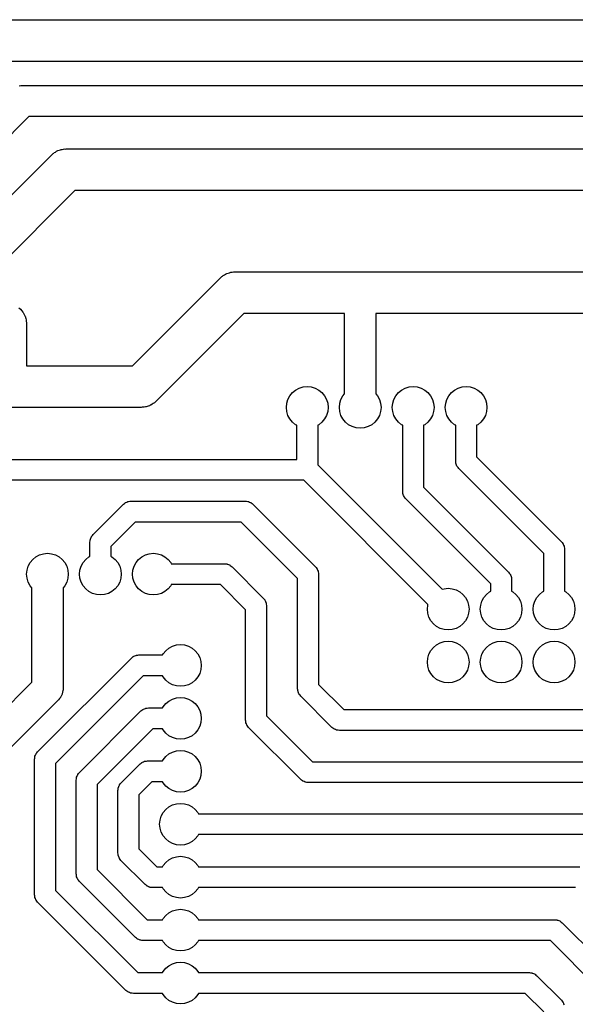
# Model space of a CAD drawing. Extents: x 62 to 248, y -138 to -62.
# Tile 3 of 10: x 88 to 115, y -109 to -62. Entities that reach past the tile are written whole.
import ezdxf

# ---------------------------------------------------------------- set-up
doc = ezdxf.new("R2010")
doc.units = 0
doc.layers.add('BLACK', color=7, linetype='CONTINUOUS')

msp = doc.modelspace()

# ---------------------------------------------------------------- linework, layer by layer
at = {"layer": 'BLACK', "linetype": 'CONTINUOUS'}
for p, q in [((81.6, -61.9), (92.1, -61.9)), ((92.1, -61.9), (196.4, -61.9)), ((92.1, -63.9), (86.6, -63.9)), ((195.986, -63.9), (92.1, -63.9)), ((88.1483, -65.0655), (88.2243, -65.0588)), ((88.2243, -65.0588), (88.3, -65.05)), ((88.3, -65.05), (192, -65.05)), ((88.6107, -66.55), (72.45, -82.7107)), ((191.689, -66.55), (88.6107, -66.55)), ((76.1929, -81.8929), (89.6929, -68.3929)), ((89.6929, -68.3929), (89.7681, -68.325)), ((89.7681, -68.325), (89.7998, -68.304)), ((89.7998, -68.304), (89.8287, -68.2792)), ((89.8287, -68.2792), (89.8841, -68.2485)), ((89.8841, -68.2485), (89.937, -68.2136)), ((89.937, -68.2136), (89.9724, -68.1995)), ((89.9724, -68.1995), (90.0056, -68.181)), ((90.0056, -68.181), (90.0661, -68.1621)), ((90.0661, -68.1621), (90.1249, -68.1386)), ((90.1249, -68.1386), (90.1624, -68.1319)), ((90.1624, -68.1319), (90.1987, -68.1205)), ((90.1987, -68.1205), (90.2617, -68.1141)), ((90.2617, -68.1141), (90.3241, -68.1029)), ((90.3241, -68.1029), (90.3621, -68.1039)), ((90.3621, -68.1039), (90.4, -68.1)), ((90.4, -68.1), (182.98, -68.1)), ((90.8142, -70.1), (77.9, -83.0142)), ((182.566, -70.1), (90.8142, -70.1)), ((97.9287, -74.1792), (97.9841, -74.1485)), ((97.9841, -74.1485), (98.037, -74.1136)), ((98.037, -74.1136), (98.0724, -74.0995)), ((98.0724, -74.0995), (98.1056, -74.081)), ((98.1056, -74.081), (98.1661, -74.0621)), ((98.1661, -74.0621), (98.2249, -74.0386)), ((98.2249, -74.0386), (98.2624, -74.0319)), ((98.2624, -74.0319), (98.2987, -74.0205)), ((98.2987, -74.0205), (98.3617, -74.0141)), ((98.3617, -74.0141), (98.4241, -74.0029)), ((98.4241, -74.0029), (98.4621, -74.0039)), ((98.4621, -74.0039), (98.5, -74)), ((98.5, -74), (104.5, -74)), ((104.5, -74), (119.5, -74)), ((93.5858, -78.5), (97.7929, -74.2929)), ((97.7929, -74.2929), (97.8681, -74.225)), ((97.8681, -74.225), (97.8998, -74.204)), ((97.8998, -74.204), (97.9287, -74.1792)), ((88.1289, -75.7287), (88.189, -75.7752)), ((88.189, -75.7752), (88.1971, -75.7847)), ((88.1971, -75.7847), (88.2071, -75.7929)), ((88.2071, -75.7929), (88.2713, -75.8711)), ((88.2713, -75.8711), (88.3208, -75.9287)), ((88.3208, -75.9287), (88.3253, -75.9369)), ((88.3253, -75.9369), (88.3315, -75.9444)), ((88.3315, -75.9444), (88.3834, -76.0415)), ((88.3834, -76.0415), (88.419, -76.1056)), ((98.9142, -76), (94.7071, -80.2071)), ((103.75, -76), (98.9142, -76)), ((103.75, -79.8452), (103.75, -76)), ((119.086, -76), (105.25, -76)), ((105.25, -76), (105.25, -79.8452)), ((88.419, -76.1056), (88.4208, -76.1116)), ((88.4208, -76.1116), (88.4239, -76.1173)), ((88.4239, -76.1173), (88.4606, -76.2383)), ((88.4606, -76.2383), (88.4795, -76.2987)), ((88.4795, -76.2987), (88.4798, -76.3018)), ((88.4798, -76.3018), (88.4808, -76.3049)), ((88.4808, -76.3049), (88.5, -76.5)), ((88.5, -76.5), (88.5, -78.5)), ((88.5, -78.5), (93.5858, -78.5)), ((101.129, -79.9444), (101.253, -79.7929)), ((101.253, -79.7929), (101.404, -79.6685)), ((101.404, -79.6685), (101.577, -79.5761)), ((101.577, -79.5761), (101.765, -79.5192)), ((101.765, -79.5192), (101.96, -79.5)), ((101.96, -79.5), (102.155, -79.5192)), ((102.155, -79.5192), (102.343, -79.5761)), ((102.343, -79.5761), (102.516, -79.6685)), ((102.516, -79.6685), (102.667, -79.7929)), ((102.667, -79.7929), (102.791, -79.9444)), ((106.209, -79.9444), (106.333, -79.7929)), ((106.333, -79.7929), (106.484, -79.6685)), ((106.484, -79.6685), (106.657, -79.5761)), ((106.657, -79.5761), (106.845, -79.5192)), ((106.845, -79.5192), (107.04, -79.5)), ((107.04, -79.5), (107.235, -79.5192)), ((107.235, -79.5192), (107.423, -79.5761)), ((107.423, -79.5761), (107.596, -79.6685)), ((107.596, -79.6685), (107.747, -79.7929)), ((107.747, -79.7929), (107.871, -79.9444)), ((108.749, -79.9444), (108.873, -79.7929)), ((108.873, -79.7929), (109.024, -79.6685)), ((109.024, -79.6685), (109.197, -79.5761)), ((109.197, -79.5761), (109.385, -79.5192)), ((109.385, -79.5192), (109.58, -79.5)), ((109.58, -79.5), (109.775, -79.5192)), ((109.775, -79.5192), (109.963, -79.5761)), ((109.963, -79.5761), (110.136, -79.6685)), ((110.136, -79.6685), (110.287, -79.7929)), ((110.287, -79.7929), (110.411, -79.9444)), ((94.6002, -80.296), (94.5713, -80.3208)), ((94.6319, -80.275), (94.6002, -80.296)), ((94.7071, -80.2071), (94.6319, -80.275)), ((100.96, -80.5), (100.979, -80.3049)), ((100.979, -80.3049), (101.036, -80.1173)), ((101.036, -80.1173), (101.129, -79.9444)), ((102.791, -79.9444), (102.884, -80.1173)), ((102.884, -80.1173), (102.941, -80.3049)), ((102.941, -80.3049), (102.96, -80.5)), ((103.5, -80.5), (103.519, -80.3049)), ((103.519, -80.3049), (103.576, -80.1173)), ((103.576, -80.1173), (103.669, -79.9444)), ((103.669, -79.9444), (103.75, -79.8452)), ((105.25, -79.8452), (105.331, -79.9444)), ((105.331, -79.9444), (105.424, -80.1173)), ((105.424, -80.1173), (105.481, -80.3049)), ((105.481, -80.3049), (105.5, -80.5)), ((106.04, -80.5), (106.059, -80.3049)), ((106.059, -80.3049), (106.116, -80.1173)), ((106.116, -80.1173), (106.209, -79.9444)), ((107.871, -79.9444), (107.964, -80.1173)), ((107.964, -80.1173), (108.021, -80.3049)), ((108.021, -80.3049), (108.04, -80.5)), ((108.58, -80.5), (108.599, -80.3049)), ((108.599, -80.3049), (108.656, -80.1173)), ((108.656, -80.1173), (108.749, -79.9444)), ((110.411, -79.9444), (110.504, -80.1173)), ((110.504, -80.1173), (110.561, -80.3049)), ((110.561, -80.3049), (110.58, -80.5)), ((94, -80.5), (87.5, -80.5)), ((94.0379, -80.4961), (94, -80.5)), ((94.0759, -80.4971), (94.0379, -80.4961)), ((94.1383, -80.4859), (94.0759, -80.4971)), ((94.2013, -80.4795), (94.1383, -80.4859)), ((94.2376, -80.4681), (94.2013, -80.4795)), ((94.2751, -80.4614), (94.2376, -80.4681)), ((94.3339, -80.4379), (94.2751, -80.4614)), ((94.3944, -80.419), (94.3339, -80.4379)), ((94.4276, -80.4005), (94.3944, -80.419)), ((94.463, -80.3864), (94.4276, -80.4005)), ((94.5159, -80.3515), (94.463, -80.3864)), ((94.5713, -80.3208), (94.5159, -80.3515)), ((100.979, -80.6951), (100.96, -80.5)), ((101.036, -80.8827), (100.979, -80.6951)), ((102.941, -80.6951), (102.884, -80.8827)), ((102.96, -80.5), (102.941, -80.6951)), ((103.519, -80.6951), (103.5, -80.5)), ((103.576, -80.8827), (103.519, -80.6951)), ((105.481, -80.6951), (105.424, -80.8827)), ((105.5, -80.5), (105.481, -80.6951)), ((106.059, -80.6951), (106.04, -80.5)), ((106.116, -80.8827), (106.059, -80.6951)), ((108.021, -80.6951), (107.964, -80.8827)), ((108.04, -80.5), (108.021, -80.6951)), ((108.599, -80.6951), (108.58, -80.5)), ((108.656, -80.8827), (108.599, -80.6951)), ((110.561, -80.6951), (110.504, -80.8827)), ((110.58, -80.5), (110.561, -80.6951)), ((101.129, -81.0556), (101.036, -80.8827)), ((101.253, -81.2071), (101.129, -81.0556)), ((101.404, -81.3315), (101.253, -81.2071)), ((102.667, -81.2071), (102.516, -81.3315)), ((102.791, -81.0556), (102.667, -81.2071)), ((102.884, -80.8827), (102.791, -81.0556)), ((103.669, -81.0556), (103.576, -80.8827)), ((103.793, -81.2071), (103.669, -81.0556)), ((103.944, -81.3315), (103.793, -81.2071)), ((105.207, -81.2071), (105.056, -81.3315)), ((105.331, -81.0556), (105.207, -81.2071)), ((105.424, -80.8827), (105.331, -81.0556)), ((106.209, -81.0556), (106.116, -80.8827)), ((106.333, -81.2071), (106.209, -81.0556)), ((106.484, -81.3315), (106.333, -81.2071)), ((107.747, -81.2071), (107.596, -81.3315)), ((107.871, -81.0556), (107.747, -81.2071)), ((107.964, -80.8827), (107.871, -81.0556)), ((108.749, -81.0556), (108.656, -80.8827)), ((108.873, -81.2071), (108.749, -81.0556)), ((109.024, -81.3315), (108.873, -81.2071)), ((110.287, -81.2071), (110.136, -81.3315)), ((110.411, -81.0556), (110.287, -81.2071)), ((110.504, -80.8827), (110.411, -81.0556)), ((101.46, -81.3612), (101.404, -81.3315)), ((101.46, -83), (101.46, -81.3612)), ((102.516, -81.3315), (102.46, -81.3612)), ((102.46, -81.3612), (102.46, -83.2529)), ((104.117, -81.4239), (103.944, -81.3315)), ((104.305, -81.4808), (104.117, -81.4239)), ((104.5, -81.5), (104.305, -81.4808)), ((104.695, -81.4808), (104.5, -81.5)), ((104.883, -81.4239), (104.695, -81.4808)), ((105.056, -81.3315), (104.883, -81.4239)), ((106.54, -81.3612), (106.484, -81.3315)), ((106.54, -84.54), (106.54, -81.3612)), ((107.596, -81.3315), (107.54, -81.3612)), ((107.54, -81.3612), (107.54, -84.3329)), ((109.08, -81.3612), (109.024, -81.3315)), ((109.08, -83.08), (109.08, -81.3612)), ((110.136, -81.3315), (110.08, -81.3612)), ((110.08, -81.3612), (110.08, -82.8729)), ((86, -83), (101.46, -83)), ((109.088, -83.1329), (109.08, -83.08)), ((109.091, -83.1863), (109.088, -83.1329)), ((110.08, -82.8729), (114.154, -86.9464)), ((102.46, -83.2529), (108.434, -89.2268)), ((109.098, -83.2031), (109.091, -83.1863)), ((109.1, -83.2209), (109.098, -83.2031)), ((109.122, -83.2695), (109.1, -83.2209)), ((109.141, -83.3196), (109.122, -83.2695)), ((109.152, -83.334), (109.141, -83.3196)), ((109.159, -83.3503), (109.152, -83.334)), ((109.194, -83.3907), (109.159, -83.3503)), ((109.226, -83.4336), (109.194, -83.3907)), ((113.3, -87.5071), (109.226, -83.4336)), ((101.793, -84), (86.2071, -84)), ((107.748, -89.9553), (101.793, -84)), ((106.548, -84.5929), (106.54, -84.54)), ((107.54, -84.3329), (111.614, -88.4064)), ((93.3105, -85.0425), (93.3591, -85.0203)), ((93.3591, -85.0203), (93.3769, -85.0177)), ((93.3769, -85.0177), (93.3937, -85.0114)), ((93.3937, -85.0114), (93.4471, -85.0076)), ((93.4471, -85.0076), (93.5, -85)), ((93.5, -85), (99, -85)), ((99, -85), (99.0529, -85.0076)), ((99.0529, -85.0076), (99.1063, -85.0114)), ((99.1063, -85.0114), (99.1231, -85.0177)), ((99.1231, -85.0177), (99.1409, -85.0203)), ((99.1409, -85.0203), (99.1895, -85.0425)), ((106.551, -84.6463), (106.548, -84.5929)), ((106.558, -84.6631), (106.551, -84.6463)), ((106.56, -84.6809), (106.558, -84.6631)), ((106.582, -84.7295), (106.56, -84.6809)), ((106.601, -84.7796), (106.582, -84.7295)), ((106.612, -84.794), (106.601, -84.7796)), ((106.619, -84.8103), (106.612, -84.794)), ((106.654, -84.8507), (106.619, -84.8103)), ((106.686, -84.8936), (106.654, -84.8507)), ((110.76, -88.9671), (106.686, -84.8936)), ((91.6864, -86.6064), (93.1464, -85.1464)), ((93.1464, -85.1464), (93.1893, -85.1144)), ((93.1893, -85.1144), (93.2297, -85.0794)), ((93.2297, -85.0794), (93.246, -85.0719)), ((93.246, -85.0719), (93.2604, -85.0612)), ((93.2604, -85.0612), (93.3105, -85.0425)), ((99.1895, -85.0425), (99.2396, -85.0612)), ((99.2396, -85.0612), (99.254, -85.0719)), ((99.254, -85.0719), (99.2703, -85.0794)), ((99.2703, -85.0794), (99.3107, -85.1144)), ((99.3107, -85.1144), (99.3536, -85.1464)), ((99.3536, -85.1464), (102.354, -88.1464)), ((93.7071, -86), (92.54, -87.1671)), ((98.7929, -86), (93.7071, -86)), ((101.5, -88.7071), (98.7929, -86)), ((91.54, -86.96), (91.5476, -86.9071)), ((91.5476, -86.9071), (91.5514, -86.8537)), ((91.5514, -86.8537), (91.5577, -86.8369)), ((91.5577, -86.8369), (91.5603, -86.8191)), ((91.5603, -86.8191), (91.5825, -86.7705)), ((91.5825, -86.7705), (91.6012, -86.7204)), ((91.6012, -86.7204), (91.6119, -86.706)), ((91.6119, -86.706), (91.6194, -86.6897)), ((91.6194, -86.6897), (91.6544, -86.6493)), ((91.6544, -86.6493), (91.6864, -86.6064)), ((91.54, -87.6388), (91.54, -86.96)), ((92.54, -87.1671), (92.54, -87.6388)), ((114.154, -86.9464), (114.186, -86.9893)), ((114.186, -86.9893), (114.221, -87.0297)), ((114.221, -87.0297), (114.228, -87.046)), ((114.228, -87.046), (114.239, -87.0604)), ((114.239, -87.0604), (114.258, -87.1105)), ((114.258, -87.1105), (114.28, -87.1591)), ((114.28, -87.1591), (114.282, -87.1769)), ((114.282, -87.1769), (114.289, -87.1937)), ((114.289, -87.1937), (114.292, -87.2471)), ((114.292, -87.2471), (114.3, -87.3)), ((114.3, -87.3), (114.3, -89.3188)), ((88.6685, -87.9444), (88.7929, -87.7929)), ((88.7929, -87.7929), (88.9444, -87.6685)), ((88.9444, -87.6685), (89.1173, -87.5761)), ((89.1173, -87.5761), (89.3049, -87.5192)), ((89.3049, -87.5192), (89.5, -87.5)), ((89.5, -87.5), (89.6951, -87.5192)), ((89.6951, -87.5192), (89.8827, -87.5761)), ((89.8827, -87.5761), (90.0556, -87.6685)), ((90.0556, -87.6685), (90.2071, -87.7929)), ((90.2071, -87.7929), (90.3315, -87.9444)), ((91.2085, -87.9444), (91.3329, -87.7929)), ((91.3329, -87.7929), (91.4844, -87.6685)), ((91.4844, -87.6685), (91.54, -87.6388)), ((92.54, -87.6388), (92.5956, -87.6685)), ((92.5956, -87.6685), (92.7471, -87.7929)), ((92.7471, -87.7929), (92.8715, -87.9444)), ((93.7485, -87.9444), (93.8729, -87.7929)), ((93.8729, -87.7929), (94.0244, -87.6685)), ((94.0244, -87.6685), (94.1973, -87.5761)), ((94.1973, -87.5761), (94.3849, -87.5192)), ((94.3849, -87.5192), (94.58, -87.5)), ((94.58, -87.5), (94.7751, -87.5192)), ((94.7751, -87.5192), (94.9627, -87.5761)), ((94.9627, -87.5761), (95.1356, -87.6685)), ((95.1356, -87.6685), (95.2871, -87.7929)), ((95.2871, -87.7929), (95.4115, -87.9444)), ((113.3, -89.3188), (113.3, -87.5071)), ((88.5, -88.5), (88.5192, -88.3049)), ((88.5192, -88.3049), (88.5761, -88.1173)), ((88.5761, -88.1173), (88.6685, -87.9444)), ((90.3315, -87.9444), (90.4239, -88.1173)), ((90.4239, -88.1173), (90.4808, -88.3049)), ((90.4808, -88.3049), (90.5, -88.5)), ((91.04, -88.5), (91.0592, -88.3049)), ((91.0592, -88.3049), (91.1161, -88.1173)), ((91.1161, -88.1173), (91.2085, -87.9444)), ((92.8715, -87.9444), (92.9639, -88.1173)), ((92.9639, -88.1173), (93.0208, -88.3049)), ((93.0208, -88.3049), (93.04, -88.5)), ((93.58, -88.5), (93.5992, -88.3049)), ((93.5992, -88.3049), (93.6561, -88.1173)), ((93.6561, -88.1173), (93.7485, -87.9444)), ((95.4115, -87.9444), (95.4412, -88)), ((95.4412, -88), (98, -88)), ((98, -88), (98.0529, -88.0076)), ((98.0529, -88.0076), (98.1063, -88.0114)), ((98.1063, -88.0114), (98.1231, -88.0177)), ((98.1231, -88.0177), (98.1409, -88.0203)), ((98.1409, -88.0203), (98.1895, -88.0425)), ((98.1895, -88.0425), (98.2396, -88.0612)), ((98.2396, -88.0612), (98.254, -88.0719)), ((98.254, -88.0719), (98.2703, -88.0794)), ((98.2703, -88.0794), (98.3107, -88.1144)), ((98.3107, -88.1144), (98.3536, -88.1464)), ((98.3536, -88.1464), (99.8536, -89.6464)), ((102.354, -88.1464), (102.386, -88.1893)), ((102.386, -88.1893), (102.421, -88.2297)), ((102.421, -88.2297), (102.428, -88.246)), ((102.428, -88.246), (102.439, -88.2604)), ((102.439, -88.2604), (102.458, -88.3105)), ((102.458, -88.3105), (102.48, -88.3591)), ((88.5192, -88.6951), (88.5, -88.5)), ((88.5761, -88.8827), (88.5192, -88.6951)), ((90.4808, -88.6951), (90.4239, -88.8827)), ((90.5, -88.5), (90.4808, -88.6951)), ((91.0592, -88.6951), (91.04, -88.5)), ((91.1161, -88.8827), (91.0592, -88.6951)), ((93.0208, -88.6951), (92.9639, -88.8827)), ((93.04, -88.5), (93.0208, -88.6951)), ((93.5992, -88.6951), (93.58, -88.5)), ((93.6561, -88.8827), (93.5992, -88.6951)), ((101.5, -94), (101.5, -88.7071)), ((102.48, -88.3591), (102.482, -88.3769)), ((102.482, -88.3769), (102.489, -88.3937)), ((102.489, -88.3937), (102.492, -88.4471)), ((102.492, -88.4471), (102.5, -88.5)), ((102.5, -88.5), (102.5, -93.7929)), ((111.614, -88.4064), (111.646, -88.4493)), ((111.646, -88.4493), (111.681, -88.4897)), ((111.681, -88.4897), (111.688, -88.506)), ((111.688, -88.506), (111.699, -88.5204)), ((111.699, -88.5204), (111.718, -88.5705)), ((111.718, -88.5705), (111.74, -88.6191)), ((111.74, -88.6191), (111.742, -88.6369)), ((111.742, -88.6369), (111.749, -88.6537)), ((111.749, -88.6537), (111.752, -88.7071)), ((111.752, -88.7071), (111.76, -88.76)), ((111.76, -88.76), (111.76, -89.3188)), ((88.6685, -89.0556), (88.5761, -88.8827)), ((88.75, -89.1548), (88.6685, -89.0556)), ((88.75, -93.6893), (88.75, -89.1548)), ((90.3315, -89.0556), (90.25, -89.1548)), ((90.25, -89.1548), (90.25, -94)), ((90.4239, -88.8827), (90.3315, -89.0556)), ((91.2085, -89.0556), (91.1161, -88.8827)), ((91.3329, -89.2071), (91.2085, -89.0556)), ((91.4844, -89.3315), (91.3329, -89.2071)), ((92.7471, -89.2071), (92.5956, -89.3315)), ((92.8715, -89.0556), (92.7471, -89.2071)), ((92.9639, -88.8827), (92.8715, -89.0556)), ((93.7485, -89.0556), (93.6561, -88.8827)), ((93.8729, -89.2071), (93.7485, -89.0556)), ((94.0244, -89.3315), (93.8729, -89.2071)), ((95.2871, -89.2071), (95.1356, -89.3315)), ((95.4115, -89.0556), (95.2871, -89.2071)), ((95.4412, -89), (95.4115, -89.0556)), ((97.7929, -89), (95.4412, -89)), ((99, -90.2071), (97.7929, -89)), ((108.434, -89.2268), (108.525, -89.1992)), ((108.525, -89.1992), (108.72, -89.18)), ((108.72, -89.18), (108.915, -89.1992)), ((108.915, -89.1992), (109.103, -89.2561)), ((109.103, -89.2561), (109.276, -89.3485)), ((110.76, -89.3188), (110.76, -88.9671)), ((91.6573, -89.4239), (91.4844, -89.3315)), ((91.8449, -89.4808), (91.6573, -89.4239)), ((92.04, -89.5), (91.8449, -89.4808)), ((92.2351, -89.4808), (92.04, -89.5)), ((92.4227, -89.4239), (92.2351, -89.4808)), ((92.5956, -89.3315), (92.4227, -89.4239)), ((94.1973, -89.4239), (94.0244, -89.3315)), ((94.3849, -89.4808), (94.1973, -89.4239)), ((94.58, -89.5), (94.3849, -89.4808)), ((94.7751, -89.4808), (94.58, -89.5)), ((94.9627, -89.4239), (94.7751, -89.4808)), ((95.1356, -89.3315), (94.9627, -89.4239)), ((99.8536, -89.6464), (99.8856, -89.6893)), ((99.8856, -89.6893), (99.9206, -89.7297)), ((99.9206, -89.7297), (99.9281, -89.746)), ((99.9281, -89.746), (99.9388, -89.7604)), ((109.276, -89.3485), (109.427, -89.4729)), ((109.427, -89.4729), (109.551, -89.6244)), ((109.551, -89.6244), (109.644, -89.7973)), ((110.336, -89.7973), (110.429, -89.6244)), ((110.429, -89.6244), (110.553, -89.4729)), ((110.553, -89.4729), (110.704, -89.3485)), ((110.704, -89.3485), (110.76, -89.3188)), ((111.76, -89.3188), (111.816, -89.3485)), ((111.816, -89.3485), (111.967, -89.4729)), ((111.967, -89.4729), (112.091, -89.6244)), ((112.091, -89.6244), (112.184, -89.7973)), ((112.876, -89.7973), (112.969, -89.6244)), ((112.969, -89.6244), (113.093, -89.4729)), ((113.093, -89.4729), (113.244, -89.3485)), ((113.244, -89.3485), (113.3, -89.3188)), ((114.3, -89.3188), (114.356, -89.3485)), ((114.356, -89.3485), (114.507, -89.4729)), ((114.507, -89.4729), (114.631, -89.6244)), ((114.631, -89.6244), (114.724, -89.7973)), ((99, -95.5), (99, -90.2071)), ((99.9388, -89.7604), (99.9575, -89.8105)), ((99.9575, -89.8105), (99.9797, -89.8591)), ((99.9797, -89.8591), (99.9823, -89.8769)), ((99.9823, -89.8769), (99.9886, -89.8937)), ((99.9886, -89.8937), (99.9924, -89.9471)), ((99.9924, -89.9471), (100, -90)), ((100, -90), (100, -95.2929)), ((107.72, -90.18), (107.739, -89.9849)), ((107.739, -90.3751), (107.72, -90.18)), ((107.739, -89.9849), (107.748, -89.9553)), ((109.644, -89.7973), (109.701, -89.9849)), ((109.701, -89.9849), (109.72, -90.18)), ((109.72, -90.18), (109.701, -90.3751)), ((110.26, -90.18), (110.279, -89.9849)), ((110.279, -90.3751), (110.26, -90.18)), ((110.279, -89.9849), (110.336, -89.7973)), ((112.184, -89.7973), (112.241, -89.9849)), ((112.241, -89.9849), (112.26, -90.18)), ((112.26, -90.18), (112.241, -90.3751)), ((112.8, -90.18), (112.819, -89.9849)), ((112.819, -90.3751), (112.8, -90.18)), ((112.819, -89.9849), (112.876, -89.7973)), ((114.724, -89.7973), (114.781, -89.9849)), ((114.781, -89.9849), (114.8, -90.18)), ((114.8, -90.18), (114.781, -90.3751)), ((107.796, -90.5627), (107.739, -90.3751)), ((107.889, -90.7356), (107.796, -90.5627)), ((109.644, -90.5627), (109.551, -90.7356)), ((109.701, -90.3751), (109.644, -90.5627)), ((110.336, -90.5627), (110.279, -90.3751)), ((110.429, -90.7356), (110.336, -90.5627)), ((112.184, -90.5627), (112.091, -90.7356)), ((112.241, -90.3751), (112.184, -90.5627)), ((112.876, -90.5627), (112.819, -90.3751)), ((112.969, -90.7356), (112.876, -90.5627)), ((114.724, -90.5627), (114.631, -90.7356)), ((114.781, -90.3751), (114.724, -90.5627)), ((108.013, -90.8871), (107.889, -90.7356)), ((108.164, -91.0115), (108.013, -90.8871)), ((108.337, -91.1039), (108.164, -91.0115)), ((108.525, -91.1608), (108.337, -91.1039)), ((108.72, -91.18), (108.525, -91.1608)), ((108.915, -91.1608), (108.72, -91.18)), ((109.103, -91.1039), (108.915, -91.1608)), ((109.276, -91.0115), (109.103, -91.1039)), ((109.427, -90.8871), (109.276, -91.0115)), ((109.551, -90.7356), (109.427, -90.8871)), ((110.553, -90.8871), (110.429, -90.7356)), ((110.704, -91.0115), (110.553, -90.8871)), ((110.877, -91.1039), (110.704, -91.0115)), ((111.065, -91.1608), (110.877, -91.1039)), ((111.26, -91.18), (111.065, -91.1608)), ((111.455, -91.1608), (111.26, -91.18)), ((111.643, -91.1039), (111.455, -91.1608)), ((111.816, -91.0115), (111.643, -91.1039)), ((111.967, -90.8871), (111.816, -91.0115)), ((112.091, -90.7356), (111.967, -90.8871)), ((113.093, -90.8871), (112.969, -90.7356)), ((113.244, -91.0115), (113.093, -90.8871)), ((113.417, -91.1039), (113.244, -91.0115)), ((113.605, -91.1608), (113.417, -91.1039)), ((113.8, -91.18), (113.605, -91.1608)), ((113.995, -91.1608), (113.8, -91.18)), ((114.183, -91.1039), (113.995, -91.1608)), ((114.356, -91.0115), (114.183, -91.1039)), ((114.507, -90.8871), (114.356, -91.0115)), ((114.631, -90.7356), (114.507, -90.8871)), ((95.1729, -92.1729), (95.3244, -92.0485)), ((95.3244, -92.0485), (95.4973, -91.9561)), ((95.4973, -91.9561), (95.6849, -91.8992)), ((95.6849, -91.8992), (95.88, -91.88)), ((95.88, -91.88), (96.0751, -91.8992)), ((96.0751, -91.8992), (96.2627, -91.9561)), ((96.2627, -91.9561), (96.4356, -92.0485)), ((96.4356, -92.0485), (96.5871, -92.1729)), ((107.889, -92.1644), (108.013, -92.0129)), ((108.013, -92.0129), (108.164, -91.8885)), ((108.164, -91.8885), (108.337, -91.7961)), ((108.337, -91.7961), (108.525, -91.7392)), ((108.525, -91.7392), (108.72, -91.72)), ((108.72, -91.72), (108.915, -91.7392)), ((108.915, -91.7392), (109.103, -91.7961)), ((109.103, -91.7961), (109.276, -91.8885)), ((109.276, -91.8885), (109.427, -92.0129)), ((109.427, -92.0129), (109.551, -92.1644)), ((110.429, -92.1644), (110.553, -92.0129)), ((110.553, -92.0129), (110.704, -91.8885)), ((110.704, -91.8885), (110.877, -91.7961)), ((110.877, -91.7961), (111.065, -91.7392)), ((111.065, -91.7392), (111.26, -91.72)), ((111.26, -91.72), (111.455, -91.7392)), ((111.455, -91.7392), (111.643, -91.7961)), ((111.643, -91.7961), (111.816, -91.8885)), ((111.816, -91.8885), (111.967, -92.0129)), ((111.967, -92.0129), (112.091, -92.1644)), ((112.969, -92.1644), (113.093, -92.0129)), ((113.093, -92.0129), (113.244, -91.8885)), ((113.244, -91.8885), (113.417, -91.7961)), ((113.417, -91.7961), (113.605, -91.7392)), ((113.605, -91.7392), (113.8, -91.72)), ((113.8, -91.72), (113.995, -91.7392)), ((113.995, -91.7392), (114.183, -91.7961)), ((114.183, -91.7961), (114.356, -91.8885)), ((114.356, -91.8885), (114.507, -92.0129)), ((114.507, -92.0129), (114.631, -92.1644)), ((89.0264, -97.0264), (93.5264, -92.5264)), ((93.5264, -92.5264), (93.5693, -92.4944)), ((93.5693, -92.4944), (93.6097, -92.4594)), ((93.6097, -92.4594), (93.626, -92.4519)), ((93.626, -92.4519), (93.6404, -92.4412)), ((93.6404, -92.4412), (93.6905, -92.4225)), ((93.6905, -92.4225), (93.7391, -92.4003)), ((93.7391, -92.4003), (93.7569, -92.3977)), ((93.7569, -92.3977), (93.7737, -92.3914)), ((93.7737, -92.3914), (93.8271, -92.3876)), ((93.8271, -92.3876), (93.88, -92.38)), ((93.88, -92.38), (95.0188, -92.38)), ((95.0188, -92.38), (95.0485, -92.3244)), ((95.0485, -92.3244), (95.1729, -92.1729)), ((96.5871, -92.1729), (96.7115, -92.3244)), ((96.7115, -92.3244), (96.8039, -92.4973)), ((96.8039, -92.4973), (96.8608, -92.6849)), ((107.72, -92.72), (107.739, -92.5249)), ((107.739, -92.5249), (107.796, -92.3373)), ((107.796, -92.3373), (107.889, -92.1644)), ((109.551, -92.1644), (109.644, -92.3373)), ((109.644, -92.3373), (109.701, -92.5249)), ((109.701, -92.5249), (109.72, -92.72)), ((110.26, -92.72), (110.279, -92.5249)), ((110.279, -92.5249), (110.336, -92.3373)), ((110.336, -92.3373), (110.429, -92.1644)), ((112.091, -92.1644), (112.184, -92.3373)), ((112.184, -92.3373), (112.241, -92.5249)), ((112.241, -92.5249), (112.26, -92.72)), ((112.8, -92.72), (112.819, -92.5249)), ((112.819, -92.5249), (112.876, -92.3373)), ((112.876, -92.3373), (112.969, -92.1644)), ((114.631, -92.1644), (114.724, -92.3373)), ((114.724, -92.3373), (114.781, -92.5249)), ((114.781, -92.5249), (114.8, -92.72)), ((96.8608, -92.6849), (96.88, -92.88)), ((96.88, -92.88), (96.8608, -93.0751)), ((107.739, -92.9151), (107.72, -92.72)), ((107.796, -93.1027), (107.739, -92.9151)), ((109.701, -92.9151), (109.644, -93.1027)), ((109.72, -92.72), (109.701, -92.9151)), ((110.279, -92.9151), (110.26, -92.72)), ((110.336, -93.1027), (110.279, -92.9151)), ((112.241, -92.9151), (112.184, -93.1027)), ((112.26, -92.72), (112.241, -92.9151)), ((112.819, -92.9151), (112.8, -92.72)), ((112.876, -93.1027), (112.819, -92.9151)), ((114.781, -92.9151), (114.724, -93.1027)), ((114.8, -92.72), (114.781, -92.9151)), ((94.0871, -93.38), (89.88, -97.5871)), ((95.0188, -93.38), (94.0871, -93.38)), ((95.0485, -93.4356), (95.0188, -93.38)), ((95.1729, -93.5871), (95.0485, -93.4356)), ((96.7115, -93.4356), (96.5871, -93.5871)), ((96.8039, -93.2627), (96.7115, -93.4356)), ((96.8608, -93.0751), (96.8039, -93.2627)), ((107.889, -93.2756), (107.796, -93.1027)), ((108.013, -93.4271), (107.889, -93.2756)), ((108.164, -93.5515), (108.013, -93.4271)), ((109.427, -93.4271), (109.276, -93.5515)), ((109.551, -93.2756), (109.427, -93.4271)), ((109.644, -93.1027), (109.551, -93.2756)), ((110.429, -93.2756), (110.336, -93.1027)), ((110.553, -93.4271), (110.429, -93.2756)), ((110.704, -93.5515), (110.553, -93.4271)), ((111.967, -93.4271), (111.816, -93.5515)), ((112.091, -93.2756), (111.967, -93.4271)), ((112.184, -93.1027), (112.091, -93.2756)), ((112.969, -93.2756), (112.876, -93.1027)), ((113.093, -93.4271), (112.969, -93.2756)), ((113.244, -93.5515), (113.093, -93.4271)), ((114.507, -93.4271), (114.356, -93.5515)), ((114.631, -93.2756), (114.507, -93.4271)), ((114.724, -93.1027), (114.631, -93.2756)), ((85.9697, -96.4697), (88.75, -93.6893)), ((90.25, -94), (90.2468, -94.0545)), ((95.3244, -93.7115), (95.1729, -93.5871)), ((95.4973, -93.8039), (95.3244, -93.7115)), ((95.6849, -93.8608), (95.4973, -93.8039)), ((95.88, -93.88), (95.6849, -93.8608)), ((96.0751, -93.8608), (95.88, -93.88)), ((96.2627, -93.8039), (96.0751, -93.8608)), ((96.4356, -93.7115), (96.2627, -93.8039)), ((96.5871, -93.5871), (96.4356, -93.7115)), ((101.508, -94.0529), (101.5, -94)), ((102.5, -93.7929), (103.707, -95)), ((108.337, -93.6439), (108.164, -93.5515)), ((108.525, -93.7008), (108.337, -93.6439)), ((108.72, -93.72), (108.525, -93.7008)), ((108.915, -93.7008), (108.72, -93.72)), ((109.103, -93.6439), (108.915, -93.7008)), ((109.276, -93.5515), (109.103, -93.6439)), ((110.877, -93.6439), (110.704, -93.5515)), ((111.065, -93.7008), (110.877, -93.6439)), ((111.26, -93.72), (111.065, -93.7008)), ((111.455, -93.7008), (111.26, -93.72)), ((111.643, -93.6439), (111.455, -93.7008)), ((111.816, -93.5515), (111.643, -93.6439)), ((113.417, -93.6439), (113.244, -93.5515)), ((113.605, -93.7008), (113.417, -93.6439)), ((113.8, -93.72), (113.605, -93.7008)), ((113.995, -93.7008), (113.8, -93.72)), ((114.183, -93.6439), (113.995, -93.7008)), ((114.356, -93.5515), (114.183, -93.6439)), ((90.0776, -94.4705), (90.0303, -94.5303)), ((90.1266, -94.4121), (90.0776, -94.4705)), ((90.1315, -94.4023), (90.1266, -94.4121)), ((90.1383, -94.3937), (90.1315, -94.4023)), ((90.1706, -94.3246), (90.1383, -94.3937)), ((90.2048, -94.2565), (90.1706, -94.3246)), ((90.2073, -94.2458), (90.2048, -94.2565)), ((90.2119, -94.2359), (90.2073, -94.2458)), ((90.2273, -94.1613), (90.2119, -94.2359)), ((90.2449, -94.0871), (90.2273, -94.1613)), ((90.2458, -94.0718), (90.2449, -94.0871)), ((90.2471, -94.0654), (90.2458, -94.0718)), ((90.2468, -94.0545), (90.2471, -94.0654)), ((95.4973, -94.4961), (95.6849, -94.4392)), ((95.6849, -94.4392), (95.88, -94.42)), ((95.88, -94.42), (96.0751, -94.4392)), ((96.0751, -94.4392), (96.2627, -94.4961)), ((101.511, -94.1063), (101.508, -94.0529)), ((101.518, -94.1231), (101.511, -94.1063)), ((101.52, -94.1409), (101.518, -94.1231)), ((101.542, -94.1895), (101.52, -94.1409)), ((101.561, -94.2396), (101.542, -94.1895)), ((101.572, -94.254), (101.561, -94.2396)), ((101.579, -94.2703), (101.572, -94.254)), ((101.614, -94.3107), (101.579, -94.2703)), ((101.646, -94.3536), (101.614, -94.3107)), ((103.146, -95.8536), (101.646, -94.3536)), ((90.0303, -94.5303), (87.25, -97.3107)), ((94.1505, -94.9625), (94.1991, -94.9403)), ((94.1991, -94.9403), (94.2169, -94.9377)), ((94.2169, -94.9377), (94.2337, -94.9314)), ((94.2337, -94.9314), (94.2871, -94.9276)), ((94.2871, -94.9276), (94.34, -94.92)), ((94.34, -94.92), (95.0188, -94.92)), ((95.0188, -94.92), (95.0485, -94.8644)), ((95.0485, -94.8644), (95.1729, -94.7129)), ((95.1729, -94.7129), (95.3244, -94.5885)), ((95.3244, -94.5885), (95.4973, -94.4961)), ((96.2627, -94.4961), (96.4356, -94.5885)), ((96.4356, -94.5885), (96.5871, -94.7129)), ((96.5871, -94.7129), (96.7115, -94.8644)), ((96.7115, -94.8644), (96.8039, -95.0373)), ((91.0264, -98.0264), (93.9864, -95.0664)), ((93.9864, -95.0664), (94.0293, -95.0344)), ((94.0293, -95.0344), (94.0697, -94.9994)), ((94.0697, -94.9994), (94.086, -94.9919)), ((94.086, -94.9919), (94.1004, -94.9812)), ((94.1004, -94.9812), (94.1505, -94.9625)), ((96.8039, -95.0373), (96.8608, -95.2249)), ((96.8608, -95.2249), (96.88, -95.42)), ((96.88, -95.42), (96.8608, -95.6151)), ((100, -95.2929), (102.207, -97.5)), ((103.707, -95), (117.5, -95)), ((96.8039, -95.8027), (96.7115, -95.9756)), ((96.8608, -95.6151), (96.8039, -95.8027)), ((99.0076, -95.5529), (99, -95.5)), ((99.0114, -95.6063), (99.0076, -95.5529)), ((99.0177, -95.6231), (99.0114, -95.6063)), ((99.0203, -95.6409), (99.0177, -95.6231)), ((99.0425, -95.6895), (99.0203, -95.6409)), ((99.0612, -95.7396), (99.0425, -95.6895)), ((99.0719, -95.754), (99.0612, -95.7396)), ((99.0794, -95.7703), (99.0719, -95.754)), ((99.1144, -95.8107), (99.0794, -95.7703)), ((99.1464, -95.8536), (99.1144, -95.8107)), ((101.646, -98.3536), (99.1464, -95.8536)), ((103.189, -95.8856), (103.146, -95.8536)), ((103.23, -95.9206), (103.189, -95.8856)), ((94.5471, -95.92), (91.88, -98.5871)), ((95.0188, -95.92), (94.5471, -95.92)), ((95.0485, -95.9756), (95.0188, -95.92)), ((95.1729, -96.1271), (95.0485, -95.9756)), ((95.3244, -96.2515), (95.1729, -96.1271)), ((95.4973, -96.3439), (95.3244, -96.2515)), ((95.6849, -96.4008), (95.4973, -96.3439)), ((96.2627, -96.3439), (96.0751, -96.4008)), ((96.4356, -96.2515), (96.2627, -96.3439)), ((96.5871, -96.1271), (96.4356, -96.2515)), ((96.7115, -95.9756), (96.5871, -96.1271)), ((103.246, -95.9281), (103.23, -95.9206)), ((103.26, -95.9388), (103.246, -95.9281)), ((103.31, -95.9575), (103.26, -95.9388)), ((103.359, -95.9797), (103.31, -95.9575)), ((103.377, -95.9823), (103.359, -95.9797)), ((103.394, -95.9886), (103.377, -95.9823)), ((103.447, -95.9924), (103.394, -95.9886)), ((103.5, -96), (103.447, -95.9924)), ((117.293, -96), (103.5, -96)), ((95.88, -96.42), (95.6849, -96.4008)), ((96.0751, -96.4008), (95.88, -96.42)), ((88.8876, -97.3271), (88.8914, -97.2737)), ((88.8914, -97.2737), (88.8977, -97.2569)), ((88.8977, -97.2569), (88.9003, -97.2391)), ((88.9003, -97.2391), (88.9225, -97.1905)), ((88.9225, -97.1905), (88.9412, -97.1404)), ((88.9412, -97.1404), (88.9519, -97.126)), ((88.9519, -97.126), (88.9594, -97.1097)), ((88.9594, -97.1097), (88.9944, -97.0693)), ((88.9944, -97.0693), (89.0264, -97.0264)), ((95.0485, -97.4044), (95.1729, -97.2529)), ((95.1729, -97.2529), (95.3244, -97.1285)), ((95.3244, -97.1285), (95.4973, -97.0361)), ((95.4973, -97.0361), (95.6849, -96.9792)), ((95.6849, -96.9792), (95.88, -96.96)), ((95.88, -96.96), (96.0751, -96.9792)), ((96.0751, -96.9792), (96.2627, -97.0361)), ((96.2627, -97.0361), (96.4356, -97.1285)), ((96.4356, -97.1285), (96.5871, -97.2529)), ((96.5871, -97.2529), (96.7115, -97.4044)), ((88.88, -97.38), (88.8876, -97.3271)), ((88.88, -103.88), (88.88, -97.38)), ((89.88, -97.5871), (89.88, -103.673)), ((93.0264, -98.5264), (93.9464, -97.6064)), ((93.9464, -97.6064), (93.9893, -97.5744)), ((93.9893, -97.5744), (94.0297, -97.5394)), ((94.0297, -97.5394), (94.046, -97.5319)), ((94.046, -97.5319), (94.0604, -97.5212)), ((94.0604, -97.5212), (94.1105, -97.5025)), ((94.1105, -97.5025), (94.1591, -97.4803)), ((94.1591, -97.4803), (94.1769, -97.4777)), ((94.1769, -97.4777), (94.1937, -97.4714)), ((94.1937, -97.4714), (94.2471, -97.4676)), ((94.2471, -97.4676), (94.3, -97.46)), ((94.3, -97.46), (95.0188, -97.46)), ((95.0188, -97.46), (95.0485, -97.4044)), ((96.7115, -97.4044), (96.8039, -97.5773)), ((96.8039, -97.5773), (96.8608, -97.7649)), ((96.8608, -97.7649), (96.88, -97.96)), ((102.207, -97.5), (116.349, -97.5)), ((90.8914, -98.2737), (90.8977, -98.2569)), ((90.8977, -98.2569), (90.9003, -98.2391)), ((90.9003, -98.2391), (90.9225, -98.1905)), ((90.9225, -98.1905), (90.9412, -98.1404)), ((90.9412, -98.1404), (90.9519, -98.126)), ((90.9519, -98.126), (90.9594, -98.1097)), ((90.9594, -98.1097), (90.9944, -98.0693)), ((90.9944, -98.0693), (91.0264, -98.0264)), ((96.8608, -98.1551), (96.8039, -98.3427)), ((96.88, -97.96), (96.8608, -98.1551)), ((90.88, -98.38), (90.8876, -98.3271)), ((90.88, -102.88), (90.88, -98.38)), ((90.8876, -98.3271), (90.8914, -98.2737)), ((91.88, -98.5871), (91.88, -102.673)), ((92.9003, -98.7391), (92.9225, -98.6905)), ((92.9225, -98.6905), (92.9412, -98.6404)), ((92.9412, -98.6404), (92.9519, -98.626)), ((92.9519, -98.626), (92.9594, -98.6097)), ((92.9594, -98.6097), (92.9944, -98.5693)), ((92.9944, -98.5693), (93.0264, -98.5264)), ((94.5071, -98.46), (93.88, -99.0871)), ((95.0188, -98.46), (94.5071, -98.46)), ((95.0485, -98.5156), (95.0188, -98.46)), ((95.1729, -98.6671), (95.0485, -98.5156)), ((95.3244, -98.7915), (95.1729, -98.6671)), ((96.5871, -98.6671), (96.4356, -98.7915)), ((96.7115, -98.5156), (96.5871, -98.6671)), ((96.8039, -98.3427), (96.7115, -98.5156)), ((101.689, -98.3856), (101.646, -98.3536)), ((101.73, -98.4206), (101.689, -98.3856)), ((101.746, -98.4281), (101.73, -98.4206)), ((101.76, -98.4388), (101.746, -98.4281)), ((101.81, -98.4575), (101.76, -98.4388)), ((101.859, -98.4797), (101.81, -98.4575)), ((101.877, -98.4823), (101.859, -98.4797)), ((101.894, -98.4886), (101.877, -98.4823)), ((101.947, -98.4924), (101.894, -98.4886)), ((102, -98.5), (101.947, -98.4924)), ((116.141, -98.5), (102, -98.5)), ((92.88, -98.88), (92.8876, -98.8271)), ((92.88, -101.88), (92.88, -98.88)), ((92.8876, -98.8271), (92.8914, -98.7737)), ((92.8914, -98.7737), (92.8977, -98.7569)), ((92.8977, -98.7569), (92.9003, -98.7391)), ((93.88, -99.0871), (93.88, -101.673)), ((95.4973, -98.8839), (95.3244, -98.7915)), ((95.6849, -98.9408), (95.4973, -98.8839)), ((95.88, -98.96), (95.6849, -98.9408)), ((96.0751, -98.9408), (95.88, -98.96)), ((96.2627, -98.8839), (96.0751, -98.9408)), ((96.4356, -98.7915), (96.2627, -98.8839)), ((95.1729, -99.7929), (95.3244, -99.6685)), ((95.3244, -99.6685), (95.4973, -99.5761)), ((95.4973, -99.5761), (95.6849, -99.5192)), ((95.6849, -99.5192), (95.88, -99.5)), ((95.88, -99.5), (96.0751, -99.5192)), ((96.0751, -99.5192), (96.2627, -99.5761)), ((96.2627, -99.5761), (96.4356, -99.6685)), ((96.4356, -99.6685), (96.5871, -99.7929)), ((94.8992, -100.305), (94.9561, -100.117)), ((94.9561, -100.117), (95.0485, -99.9444)), ((95.0485, -99.9444), (95.1729, -99.7929)), ((96.5871, -99.7929), (96.7115, -99.9444)), ((96.7115, -99.9444), (96.7412, -100)), ((96.7412, -100), (116, -100)), ((94.88, -100.5), (94.8992, -100.305)), ((94.8992, -100.695), (94.88, -100.5)), ((94.9561, -100.883), (94.8992, -100.695)), ((95.0485, -101.056), (94.9561, -100.883)), ((95.1729, -101.207), (95.0485, -101.056)), ((96.7115, -101.056), (96.5871, -101.207)), ((96.7412, -101), (96.7115, -101.056)), ((115.793, -101), (96.7412, -101)), ((95.3244, -101.331), (95.1729, -101.207)), ((95.4973, -101.424), (95.3244, -101.331)), ((95.6849, -101.481), (95.4973, -101.424)), ((95.88, -101.5), (95.6849, -101.481)), ((96.0751, -101.481), (95.88, -101.5)), ((96.2627, -101.424), (96.0751, -101.481)), ((96.4356, -101.331), (96.2627, -101.424)), ((96.5871, -101.207), (96.4356, -101.331)), ((92.8876, -101.933), (92.88, -101.88)), ((92.8914, -101.986), (92.8876, -101.933)), ((92.8977, -102.003), (92.8914, -101.986)), ((92.9003, -102.021), (92.8977, -102.003)), ((92.9225, -102.07), (92.9003, -102.021)), ((93.88, -101.673), (94.7471, -102.54)), ((92.9412, -102.12), (92.9225, -102.07)), ((92.9519, -102.134), (92.9412, -102.12)), ((92.9594, -102.15), (92.9519, -102.134)), ((92.9944, -102.191), (92.9594, -102.15)), ((93.0264, -102.234), (92.9944, -102.191)), ((94.1864, -103.394), (93.0264, -102.234)), ((95.0188, -102.54), (95.0485, -102.484)), ((95.0485, -102.484), (95.1729, -102.333)), ((95.1729, -102.333), (95.3244, -102.209)), ((95.3244, -102.209), (95.4973, -102.116)), ((95.4973, -102.116), (95.6849, -102.059)), ((95.6849, -102.059), (95.88, -102.04)), ((95.88, -102.04), (96.0751, -102.059)), ((96.0751, -102.059), (96.2627, -102.116)), ((96.2627, -102.116), (96.4356, -102.209)), ((96.4356, -102.209), (96.5871, -102.333)), ((96.5871, -102.333), (96.7115, -102.484)), ((96.7115, -102.484), (96.7412, -102.54)), ((90.8876, -102.933), (90.88, -102.88)), ((90.8914, -102.986), (90.8876, -102.933)), ((91.88, -102.673), (94.2871, -105.08)), ((94.7471, -102.54), (95.0188, -102.54)), ((96.7412, -102.54), (115.04, -102.54)), ((90.8977, -103.003), (90.8914, -102.986)), ((90.9003, -103.021), (90.8977, -103.003)), ((90.9225, -103.07), (90.9003, -103.021)), ((90.9412, -103.12), (90.9225, -103.07)), ((90.9519, -103.134), (90.9412, -103.12)), ((90.9594, -103.15), (90.9519, -103.134)), ((90.9944, -103.191), (90.9594, -103.15)), ((91.0264, -103.234), (90.9944, -103.191)), ((93.7264, -105.934), (91.0264, -103.234)), ((94.2293, -103.426), (94.1864, -103.394)), ((94.2697, -103.461), (94.2293, -103.426)), ((88.8876, -103.933), (88.88, -103.88)), ((89.88, -103.673), (93.8271, -107.62)), ((94.286, -103.468), (94.2697, -103.461)), ((94.3004, -103.479), (94.286, -103.468)), ((94.3505, -103.498), (94.3004, -103.479)), ((94.3991, -103.52), (94.3505, -103.498)), ((94.4169, -103.522), (94.3991, -103.52)), ((94.4337, -103.529), (94.4169, -103.522)), ((94.4871, -103.532), (94.4337, -103.529)), ((94.54, -103.54), (94.4871, -103.532)), ((95.0188, -103.54), (94.54, -103.54)), ((95.0485, -103.596), (95.0188, -103.54)), ((95.1729, -103.747), (95.0485, -103.596)), ((95.3244, -103.871), (95.1729, -103.747)), ((95.4973, -103.964), (95.3244, -103.871)), ((96.4356, -103.871), (96.2627, -103.964)), ((96.5871, -103.747), (96.4356, -103.871)), ((96.7115, -103.596), (96.5871, -103.747)), ((96.7412, -103.54), (96.7115, -103.596)), ((114.833, -103.54), (96.7412, -103.54)), ((88.8914, -103.986), (88.8876, -103.933)), ((88.8977, -104.003), (88.8914, -103.986)), ((88.9003, -104.021), (88.8977, -104.003)), ((88.9225, -104.07), (88.9003, -104.021)), ((88.9412, -104.12), (88.9225, -104.07)), ((88.9519, -104.134), (88.9412, -104.12)), ((88.9594, -104.15), (88.9519, -104.134)), ((88.9944, -104.191), (88.9594, -104.15)), ((89.0264, -104.234), (88.9944, -104.191)), ((93.2664, -108.474), (89.0264, -104.234)), ((95.6849, -104.021), (95.4973, -103.964)), ((95.88, -104.04), (95.6849, -104.021)), ((96.0751, -104.021), (95.88, -104.04)), ((96.2627, -103.964), (96.0751, -104.021)), ((95.1729, -104.873), (95.3244, -104.749)), ((95.3244, -104.749), (95.4973, -104.656)), ((95.4973, -104.656), (95.6849, -104.599)), ((95.6849, -104.599), (95.88, -104.58)), ((95.88, -104.58), (96.0751, -104.599)), ((96.0751, -104.599), (96.2627, -104.656)), ((96.2627, -104.656), (96.4356, -104.749)), ((96.4356, -104.749), (96.5871, -104.873)), ((94.2871, -105.08), (95.0188, -105.08)), ((95.0188, -105.08), (95.0485, -105.024)), ((95.0485, -105.024), (95.1729, -104.873)), ((96.5871, -104.873), (96.7115, -105.024)), ((96.7115, -105.024), (96.7412, -105.08)), ((96.7412, -105.08), (113.83, -105.08)), ((113.83, -105.08), (113.883, -105.088)), ((113.883, -105.088), (113.936, -105.091)), ((113.936, -105.091), (113.953, -105.098)), ((113.953, -105.098), (113.971, -105.1)), ((113.971, -105.1), (114.02, -105.122)), ((114.02, -105.122), (114.07, -105.141)), ((114.07, -105.141), (114.084, -105.152)), ((114.084, -105.152), (114.1, -105.159)), ((114.1, -105.159), (114.141, -105.194)), ((114.141, -105.194), (114.184, -105.226)), ((114.184, -105.226), (116.694, -107.736)), ((93.7693, -105.966), (93.7264, -105.934)), ((93.8097, -106.001), (93.7693, -105.966)), ((93.826, -106.008), (93.8097, -106.001)), ((93.8404, -106.019), (93.826, -106.008)), ((93.8905, -106.038), (93.8404, -106.019)), ((93.9391, -106.06), (93.8905, -106.038)), ((93.9569, -106.062), (93.9391, -106.06)), ((93.9737, -106.069), (93.9569, -106.062)), ((94.0271, -106.072), (93.9737, -106.069)), ((94.08, -106.08), (94.0271, -106.072)), ((95.0188, -106.08), (94.08, -106.08)), ((95.0485, -106.136), (95.0188, -106.08)), ((95.1729, -106.287), (95.0485, -106.136)), ((95.3244, -106.411), (95.1729, -106.287)), ((96.5871, -106.287), (96.4356, -106.411)), ((96.7115, -106.136), (96.5871, -106.287)), ((96.7412, -106.08), (96.7115, -106.136)), ((113.623, -106.08), (96.7412, -106.08)), ((115.84, -108.297), (113.623, -106.08)), ((95.4973, -106.504), (95.3244, -106.411)), ((95.6849, -106.561), (95.4973, -106.504)), ((95.88, -106.58), (95.6849, -106.561)), ((96.0751, -106.561), (95.88, -106.58)), ((96.2627, -106.504), (96.0751, -106.561)), ((96.4356, -106.411), (96.2627, -106.504)), ((95.3244, -107.289), (95.4973, -107.196)), ((95.4973, -107.196), (95.6849, -107.139)), ((95.6849, -107.139), (95.88, -107.12)), ((95.88, -107.12), (96.0751, -107.139)), ((96.0751, -107.139), (96.2627, -107.196)), ((96.2627, -107.196), (96.4356, -107.289)), ((93.8271, -107.62), (95.0188, -107.62)), ((95.0188, -107.62), (95.0485, -107.564)), ((95.0485, -107.564), (95.1729, -107.413)), ((95.1729, -107.413), (95.3244, -107.289)), ((96.4356, -107.289), (96.5871, -107.413)), ((96.5871, -107.413), (96.7115, -107.564)), ((96.7115, -107.564), (96.7412, -107.62)), ((96.7412, -107.62), (112.62, -107.62)), ((112.62, -107.62), (112.673, -107.628)), ((112.673, -107.628), (112.726, -107.631)), ((112.726, -107.631), (112.743, -107.638)), ((112.743, -107.638), (112.761, -107.64)), ((112.761, -107.64), (112.81, -107.662)), ((112.81, -107.662), (112.86, -107.681)), ((112.86, -107.681), (112.874, -107.692)), ((112.874, -107.692), (112.89, -107.699)), ((112.89, -107.699), (112.931, -107.734)), ((112.931, -107.734), (112.974, -107.766)), ((112.974, -107.766), (114.154, -108.946)), ((93.3093, -108.506), (93.2664, -108.474)), ((93.3497, -108.541), (93.3093, -108.506)), ((93.366, -108.548), (93.3497, -108.541)), ((93.3804, -108.559), (93.366, -108.548)), ((93.4305, -108.578), (93.3804, -108.559)), ((93.4791, -108.6), (93.4305, -108.578)), ((93.4969, -108.602), (93.4791, -108.6)), ((93.5137, -108.609), (93.4969, -108.602)), ((93.5671, -108.612), (93.5137, -108.609)), ((93.62, -108.62), (93.5671, -108.612)), ((95.0188, -108.62), (93.62, -108.62)), ((95.0485, -108.676), (95.0188, -108.62)), ((96.7412, -108.62), (96.7115, -108.676)), ((112.413, -108.62), (96.7412, -108.62)), ((113.3, -109.507), (112.413, -108.62)), ((95.1729, -108.827), (95.0485, -108.676)), ((95.3244, -108.951), (95.1729, -108.827)), ((95.4973, -109.044), (95.3244, -108.951)), ((95.6849, -109.101), (95.4973, -109.044)), ((95.88, -109.12), (95.6849, -109.101)), ((96.0751, -109.101), (95.88, -109.12)), ((96.2627, -109.044), (96.0751, -109.101)), ((96.4356, -108.951), (96.2627, -109.044)), ((96.5871, -108.827), (96.4356, -108.951)), ((96.7115, -108.676), (96.5871, -108.827)), ((114.154, -108.946), (114.186, -108.989)), ((114.186, -108.989), (114.221, -109.03)), ((114.221, -109.03), (114.228, -109.046)), ((114.228, -109.046), (114.239, -109.06)), ((114.239, -109.06), (114.258, -109.11)), ((114.258, -109.11), (114.28, -109.159))]:
    msp.add_line(p, q, dxfattribs=at)

doc.saveas('drawing.dxf')
